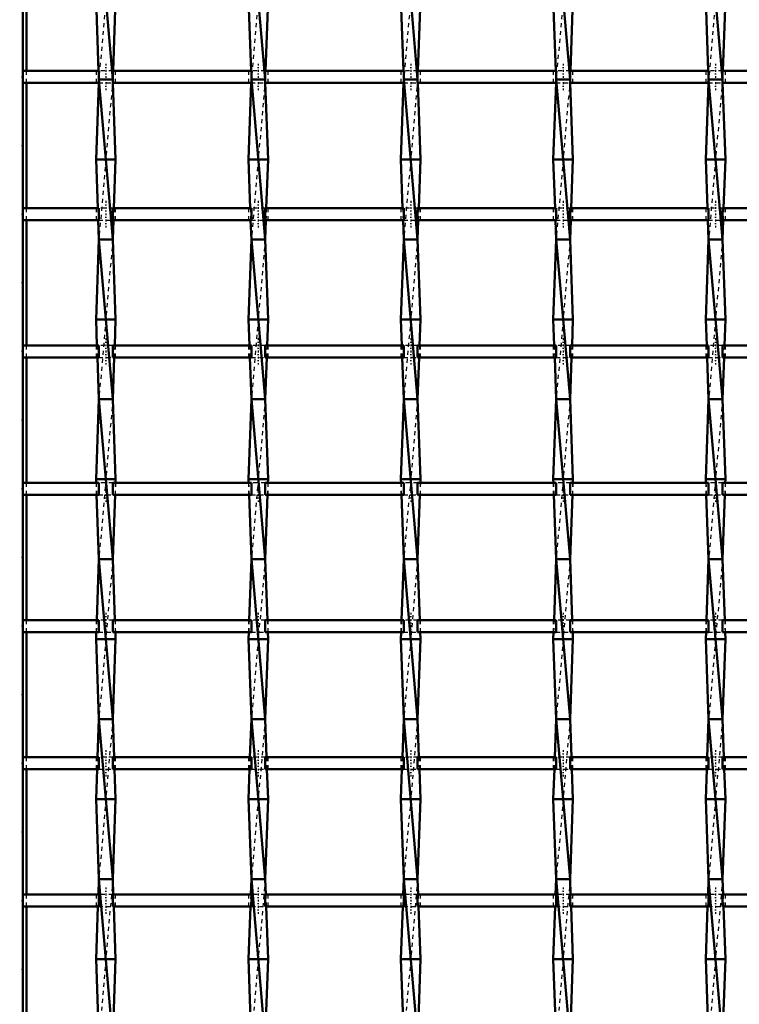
# Model space of a CAD drawing. Header units: millimetres. Extents: x -846 to 551, y -500 to 878.
# Tile 8 of 24: x -498 to -318, y 146 to 392. Entities that reach past the tile are written whole.
import ezdxf

# ---------------------------------------------------------------- set-up
doc = ezdxf.new("R2010")
doc.units = ezdxf.units.MM
doc.linetypes.add('Center', pattern=[1.5, 0.45, -0.5, 0.05, -0.5])
doc.linetypes.add('Dashed', pattern=[2, 1, -1])
for name, color, linetype, lineweight in [('2d ConnectionPoints', 7, 'Continuous', 50), ('AM_0', 7, 'Continuous', 50), ('AM_5', 3, 'Continuous', 25), ('AM_7', 7, 'Center', 25), ('AM_9', 6, 'Dashed', 25)]:
    doc.layers.add(name, color=color, linetype=linetype, lineweight=lineweight)
doc.dimstyles.new('ISO-25', dxfattribs={"dimtxt": 2.5, "dimasz": 2.5, "dimexe": 1.25, "dimexo": 0.625, "dimtad": 1, "dimtxsty": 'Standard', "dimcen": 2.5, "dimadec": 0, "dimazin": 0, "dimtfac": 1, "dimtmove": 0, "dimatfit": 3, "dimfxl": 1, "dimarcsym": 0})

# ---------------------------------------------------------------- blocks, each defined once
blk = doc.blocks.new('3_5r3gpbx5bcysprr9inmwl8who________0_in_LSSP33034383111000100035010_4')
at = {"layer": 'AM_0'}
for p, q in [((-477.98, 417), (-474.52, 377)), ((-478.7, 397), (-478.06, 379.13)), ((-473.8, 397), (-474.44, 379.13)), ((-477.98, 377), (-474.52, 337)), ((-474.52, 377), (-477.98, 377)), ((-478.01, 376.13), (-478.7, 357)), ((-474.49, 376.13), (-473.8, 357)), ((-478.7, 357), (-478.26, 344.8)), ((-473.8, 357), (-478.7, 357)), ((-473.8, 357), (-474.24, 344.8)), ((-478.15, 341.8), (-477.98, 337)), ((-474.35, 341.8), (-474.52, 337)), ((-477.98, 337), (-478.7, 317)), ((-477.98, 337), (-474.52, 297)), ((-474.52, 337), (-477.98, 337)), ((-474.52, 337), (-473.8, 317)), ((-478.7, 317), (-478.47, 310.47)), ((-473.8, 317), (-478.7, 317)), ((-473.8, 317), (-474.03, 310.47)), ((-478.36, 307.47), (-477.98, 297)), ((-474.14, 307.47), (-474.52, 297)), ((-477.98, 297), (-478.7, 277)), ((-474.52, 297), (-477.98, 297)), ((-477.98, 297), (-474.52, 257)), ((-474.52, 297), (-473.8, 277)), ((-473.8, 277), (-478.7, 277)), ((-478.7, 277), (-478.67, 276.14)), ((-473.8, 277), (-473.83, 276.14)), ((-478.56, 273.14), (-477.98, 257)), ((-473.94, 273.14), (-474.52, 257)), ((-477.98, 257), (-478.53, 241.81)), ((-477.98, 257), (-474.52, 217)), ((-474.52, 257), (-477.98, 257)), ((-474.52, 257), (-473.97, 241.81)), ((-478.64, 238.81), (-478.7, 237)), ((-473.8, 237), (-478.7, 237)), ((-478.7, 237), (-477.98, 217)), ((-473.8, 237), (-474.52, 217)), ((-473.86, 238.81), (-473.8, 237)), ((-477.98, 217), (-478.32, 207.48)), ((-474.52, 217), (-477.98, 217)), ((-477.98, 217), (-474.52, 177)), ((-474.52, 217), (-474.18, 207.48)), ((-478.43, 204.48), (-478.7, 197)), ((-474.07, 204.48), (-473.8, 197)), ((-478.7, 197), (-477.98, 177)), ((-473.8, 197), (-478.7, 197)), ((-473.8, 197), (-474.52, 177)), ((-477.98, 177), (-478.12, 173.15)), ((-477.98, 177), (-474.52, 137)), ((-474.52, 177), (-477.98, 177)), ((-474.52, 177), (-474.38, 173.15)), ((-478.23, 170.15), (-478.7, 157)), ((-474.27, 170.15), (-473.8, 157)), ((-473.8, 157), (-478.7, 157)), ((-478.7, 157), (-478.05, 138.82)), ((-473.8, 157), (-474.45, 138.82))]:
    blk.add_line(p, q, dxfattribs=at)
at = {"layer": 'AM_9'}
for p, q in [((-474.52, 417), (-477.98, 377)), ((-478.06, 379.13), (-477.98, 377)), ((-477.98, 377), (-478.01, 376.13)), ((-474.52, 377), (-477.98, 337)), ((-474.44, 379.13), (-474.52, 377)), ((-474.52, 377), (-474.49, 376.13)), ((-478.26, 344.8), (-478.15, 341.8)), ((-474.24, 344.8), (-474.35, 341.8)), ((-474.52, 337), (-477.98, 297)), ((-478.47, 310.47), (-478.36, 307.47)), ((-474.03, 310.47), (-474.14, 307.47)), ((-474.52, 297), (-477.98, 257)), ((-478.67, 276.14), (-478.56, 273.14)), ((-473.83, 276.14), (-473.94, 273.14)), ((-474.52, 257), (-477.98, 217)), ((-478.53, 241.81), (-478.64, 238.81)), ((-473.97, 241.81), (-473.86, 238.81)), ((-474.52, 217), (-477.98, 177)), ((-478.32, 207.48), (-478.43, 204.48)), ((-474.18, 207.48), (-474.07, 204.48)), ((-474.52, 177), (-477.98, 137)), ((-478.12, 173.15), (-478.23, 170.15)), ((-474.38, 173.15), (-474.27, 170.15))]:
    blk.add_line(p, q, dxfattribs=at)
blk = doc.blocks.new('4_s080wsthqgas6smri9z0nhz5b________0_in_LSSP33034383111000100035010_4')
at = {"layer": 'AM_0'}
for p, q in [((-439.88, 417), (-436.42, 377)), ((-440.6, 397), (-439.96, 379.13)), ((-435.7, 397), (-436.34, 379.13)), ((-439.88, 377), (-436.42, 337)), ((-436.42, 377), (-439.88, 377)), ((-439.91, 376.13), (-440.6, 357)), ((-436.39, 376.13), (-435.7, 357)), ((-440.6, 357), (-440.16, 344.8)), ((-435.7, 357), (-440.6, 357)), ((-435.7, 357), (-436.14, 344.8)), ((-440.05, 341.8), (-439.88, 337)), ((-436.25, 341.8), (-436.42, 337)), ((-439.88, 337), (-440.6, 317)), ((-439.88, 337), (-436.42, 297)), ((-436.42, 337), (-439.88, 337)), ((-436.42, 337), (-435.7, 317)), ((-435.7, 317), (-440.6, 317)), ((-440.6, 317), (-440.37, 310.47)), ((-435.7, 317), (-435.93, 310.47)), ((-440.26, 307.47), (-439.88, 297)), ((-436.04, 307.47), (-436.42, 297)), ((-439.88, 297), (-440.6, 277)), ((-436.42, 297), (-439.88, 297)), ((-439.88, 297), (-436.42, 257)), ((-436.42, 297), (-435.7, 277)), ((-435.7, 277), (-440.6, 277)), ((-440.6, 277), (-440.57, 276.14)), ((-435.7, 277), (-435.73, 276.14)), ((-440.46, 273.14), (-439.88, 257)), ((-435.84, 273.14), (-436.42, 257)), ((-439.88, 257), (-440.43, 241.81)), ((-439.88, 257), (-436.42, 217)), ((-436.42, 257), (-439.88, 257)), ((-436.42, 257), (-435.87, 241.81)), ((-440.54, 238.81), (-440.6, 237)), ((-440.6, 237), (-439.88, 217)), ((-435.7, 237), (-440.6, 237)), ((-435.7, 237), (-436.42, 217)), ((-435.76, 238.81), (-435.7, 237)), ((-439.88, 217), (-440.22, 207.48)), ((-436.42, 217), (-439.88, 217)), ((-439.88, 217), (-436.42, 177)), ((-436.42, 217), (-436.08, 207.48)), ((-440.33, 204.48), (-440.6, 197)), ((-435.97, 204.48), (-435.7, 197)), ((-435.7, 197), (-440.6, 197)), ((-440.6, 197), (-439.88, 177)), ((-435.7, 197), (-436.42, 177)), ((-439.88, 177), (-440.02, 173.15)), ((-439.88, 177), (-436.42, 137)), ((-436.42, 177), (-439.88, 177)), ((-436.42, 177), (-436.28, 173.15)), ((-440.13, 170.15), (-440.6, 157)), ((-436.17, 170.15), (-435.7, 157)), ((-435.7, 157), (-440.6, 157)), ((-440.6, 157), (-439.95, 138.82)), ((-435.7, 157), (-436.35, 138.82))]:
    blk.add_line(p, q, dxfattribs=at)
at = {"layer": 'AM_9'}
for p, q in [((-436.42, 417), (-439.88, 377)), ((-439.96, 379.13), (-439.88, 377)), ((-439.88, 377), (-439.91, 376.13)), ((-436.42, 377), (-439.88, 337)), ((-436.34, 379.13), (-436.42, 377)), ((-436.42, 377), (-436.39, 376.13)), ((-440.16, 344.8), (-440.05, 341.8)), ((-436.14, 344.8), (-436.25, 341.8)), ((-436.42, 337), (-439.88, 297)), ((-440.37, 310.47), (-440.26, 307.47)), ((-435.93, 310.47), (-436.04, 307.47)), ((-436.42, 297), (-439.88, 257)), ((-440.57, 276.14), (-440.46, 273.14)), ((-435.73, 276.14), (-435.84, 273.14)), ((-436.42, 257), (-439.88, 217)), ((-440.43, 241.81), (-440.54, 238.81)), ((-435.87, 241.81), (-435.76, 238.81)), ((-436.42, 217), (-439.88, 177)), ((-440.22, 207.48), (-440.33, 204.48)), ((-436.08, 207.48), (-435.97, 204.48)), ((-436.42, 177), (-439.88, 137)), ((-440.02, 173.15), (-440.13, 170.15)), ((-436.28, 173.15), (-436.17, 170.15))]:
    blk.add_line(p, q, dxfattribs=at)
blk = doc.blocks.new('5_55zq59jda7wk1kz67hl89bpfd________0_in_LSSP33034383111000100035010_4')
at = {"layer": 'AM_0'}
for p, q in [((-401.78, 417), (-398.32, 377)), ((-402.5, 397), (-401.86, 379.13)), ((-397.6, 397), (-398.24, 379.13)), ((-401.78, 377), (-398.32, 337)), ((-398.32, 377), (-401.78, 377)), ((-401.81, 376.13), (-402.5, 357)), ((-398.29, 376.13), (-397.6, 357)), ((-397.6, 357), (-402.5, 357)), ((-402.5, 357), (-402.06, 344.8)), ((-397.6, 357), (-398.04, 344.8)), ((-401.95, 341.8), (-401.78, 337)), ((-398.15, 341.8), (-398.32, 337)), ((-401.78, 337), (-402.5, 317)), ((-401.78, 337), (-398.32, 297)), ((-398.32, 337), (-401.78, 337)), ((-398.32, 337), (-397.6, 317)), ((-402.5, 317), (-402.27, 310.47)), ((-397.6, 317), (-402.5, 317)), ((-397.6, 317), (-397.83, 310.47)), ((-402.16, 307.47), (-401.78, 297)), ((-397.94, 307.47), (-398.32, 297)), ((-401.78, 297), (-402.5, 277)), ((-398.32, 297), (-401.78, 297)), ((-401.78, 297), (-398.32, 257)), ((-398.32, 297), (-397.6, 277)), ((-402.5, 277), (-402.47, 276.14)), ((-397.6, 277), (-402.5, 277)), ((-397.6, 277), (-397.63, 276.14)), ((-402.36, 273.14), (-401.78, 257)), ((-397.74, 273.14), (-398.32, 257)), ((-401.78, 257), (-402.33, 241.81)), ((-401.78, 257), (-398.32, 217)), ((-398.32, 257), (-401.78, 257)), ((-398.32, 257), (-397.77, 241.81)), ((-402.44, 238.81), (-402.5, 237)), ((-402.5, 237), (-401.78, 217)), ((-397.6, 237), (-402.5, 237)), ((-397.6, 237), (-398.32, 217)), ((-397.66, 238.81), (-397.6, 237)), ((-401.78, 217), (-402.12, 207.48)), ((-401.78, 217), (-398.32, 177)), ((-398.32, 217), (-401.78, 217)), ((-398.32, 217), (-397.98, 207.48)), ((-402.23, 204.48), (-402.5, 197)), ((-397.87, 204.48), (-397.6, 197)), ((-397.6, 197), (-402.5, 197)), ((-402.5, 197), (-401.78, 177)), ((-397.6, 197), (-398.32, 177)), ((-401.78, 177), (-401.92, 173.15)), ((-401.78, 177), (-398.32, 137)), ((-398.32, 177), (-401.78, 177)), ((-398.32, 177), (-398.18, 173.15)), ((-402.03, 170.15), (-402.5, 157)), ((-398.07, 170.15), (-397.6, 157)), ((-397.6, 157), (-402.5, 157)), ((-402.5, 157), (-401.85, 138.82)), ((-397.6, 157), (-398.25, 138.82))]:
    blk.add_line(p, q, dxfattribs=at)
at = {"layer": 'AM_9'}
for p, q in [((-398.32, 417), (-401.78, 377)), ((-401.86, 379.13), (-401.78, 377)), ((-401.78, 377), (-401.81, 376.13)), ((-398.32, 377), (-401.78, 337)), ((-398.24, 379.13), (-398.32, 377)), ((-398.32, 377), (-398.29, 376.13)), ((-402.06, 344.8), (-401.95, 341.8)), ((-398.04, 344.8), (-398.15, 341.8)), ((-398.32, 337), (-401.78, 297)), ((-402.27, 310.47), (-402.16, 307.47)), ((-397.83, 310.47), (-397.94, 307.47)), ((-398.32, 297), (-401.78, 257)), ((-402.47, 276.14), (-402.36, 273.14)), ((-397.63, 276.14), (-397.74, 273.14)), ((-398.32, 257), (-401.78, 217)), ((-402.33, 241.81), (-402.44, 238.81)), ((-397.77, 241.81), (-397.66, 238.81)), ((-398.32, 217), (-401.78, 177)), ((-402.12, 207.48), (-402.23, 204.48)), ((-397.98, 207.48), (-397.87, 204.48)), ((-398.32, 177), (-401.78, 137)), ((-401.92, 173.15), (-402.03, 170.15)), ((-398.18, 173.15), (-398.07, 170.15))]:
    blk.add_line(p, q, dxfattribs=at)
blk = doc.blocks.new('6_nrfoe9lym1xtagx9g1kq6srbk________0_in_LSSP33034383111000100035010_4')
at = {"layer": 'AM_0'}
for p, q in [((-363.68, 417), (-360.22, 377)), ((-364.4, 397), (-363.76, 379.13)), ((-359.5, 397), (-360.14, 379.13)), ((-363.68, 377), (-360.22, 337)), ((-360.22, 377), (-363.68, 377)), ((-363.71, 376.13), (-364.4, 357)), ((-360.19, 376.13), (-359.5, 357)), ((-364.4, 357), (-363.96, 344.8)), ((-359.5, 357), (-364.4, 357)), ((-359.5, 357), (-359.94, 344.8)), ((-363.85, 341.8), (-363.68, 337)), ((-360.05, 341.8), (-360.22, 337)), ((-363.68, 337), (-364.4, 317)), ((-363.68, 337), (-360.22, 297)), ((-360.22, 337), (-363.68, 337)), ((-360.22, 337), (-359.5, 317)), ((-364.4, 317), (-364.17, 310.47)), ((-359.5, 317), (-364.4, 317)), ((-359.5, 317), (-359.73, 310.47)), ((-364.06, 307.47), (-363.68, 297)), ((-359.84, 307.47), (-360.22, 297)), ((-363.68, 297), (-364.4, 277)), ((-360.22, 297), (-363.68, 297)), ((-363.68, 297), (-360.22, 257)), ((-360.22, 297), (-359.5, 277)), ((-359.5, 277), (-364.4, 277)), ((-364.4, 277), (-364.37, 276.14)), ((-359.5, 277), (-359.53, 276.14)), ((-364.26, 273.14), (-363.68, 257)), ((-359.64, 273.14), (-360.22, 257)), ((-363.68, 257), (-364.23, 241.81)), ((-363.68, 257), (-360.22, 217)), ((-360.22, 257), (-363.68, 257)), ((-360.22, 257), (-359.67, 241.81)), ((-364.34, 238.81), (-364.4, 237)), ((-364.4, 237), (-363.68, 217)), ((-359.5, 237), (-364.4, 237)), ((-359.5, 237), (-360.22, 217)), ((-359.56, 238.81), (-359.5, 237)), ((-363.68, 217), (-364.02, 207.48)), ((-363.68, 217), (-360.22, 177)), ((-360.22, 217), (-363.68, 217)), ((-360.22, 217), (-359.88, 207.48)), ((-364.13, 204.48), (-364.4, 197)), ((-359.77, 204.48), (-359.5, 197)), ((-359.5, 197), (-364.4, 197)), ((-364.4, 197), (-363.68, 177)), ((-359.5, 197), (-360.22, 177)), ((-363.68, 177), (-363.82, 173.15)), ((-360.22, 177), (-363.68, 177)), ((-363.68, 177), (-360.22, 137)), ((-360.22, 177), (-360.08, 173.15)), ((-363.93, 170.15), (-364.4, 157)), ((-359.97, 170.15), (-359.5, 157)), ((-359.5, 157), (-364.4, 157)), ((-364.4, 157), (-363.75, 138.82)), ((-359.5, 157), (-360.15, 138.82))]:
    blk.add_line(p, q, dxfattribs=at)
at = {"layer": 'AM_9'}
for p, q in [((-360.22, 417), (-363.68, 377)), ((-363.76, 379.13), (-363.68, 377)), ((-363.68, 377), (-363.71, 376.13)), ((-360.22, 377), (-363.68, 337)), ((-360.14, 379.13), (-360.22, 377)), ((-360.22, 377), (-360.19, 376.13)), ((-363.96, 344.8), (-363.85, 341.8)), ((-359.94, 344.8), (-360.05, 341.8)), ((-360.22, 337), (-363.68, 297)), ((-364.17, 310.47), (-364.06, 307.47)), ((-359.73, 310.47), (-359.84, 307.47)), ((-360.22, 297), (-363.68, 257)), ((-364.37, 276.14), (-364.26, 273.14)), ((-359.53, 276.14), (-359.64, 273.14)), ((-360.22, 257), (-363.68, 217)), ((-364.23, 241.81), (-364.34, 238.81)), ((-359.67, 241.81), (-359.56, 238.81)), ((-360.22, 217), (-363.68, 177)), ((-364.02, 207.48), (-364.13, 204.48)), ((-359.88, 207.48), (-359.77, 204.48)), ((-360.22, 177), (-363.68, 137)), ((-363.82, 173.15), (-363.93, 170.15)), ((-360.08, 173.15), (-359.97, 170.15))]:
    blk.add_line(p, q, dxfattribs=at)
blk = doc.blocks.new('7_wzgizwvbpjlhcedgyjoicrnos________0_in_LSSP33034383111000100035010_4')
at = {"layer": 'AM_0'}
for p, q in [((-325.58, 417), (-322.12, 377)), ((-326.3, 397), (-325.66, 379.13)), ((-321.4, 397), (-322.04, 379.13)), ((-325.58, 377), (-322.12, 337)), ((-322.12, 377), (-325.58, 377)), ((-325.61, 376.13), (-326.3, 357)), ((-322.09, 376.13), (-321.4, 357)), ((-326.3, 357), (-325.86, 344.8)), ((-321.4, 357), (-326.3, 357)), ((-321.4, 357), (-321.84, 344.8)), ((-325.75, 341.8), (-325.58, 337)), ((-321.95, 341.8), (-322.12, 337)), ((-325.58, 337), (-326.3, 317)), ((-325.58, 337), (-322.12, 297)), ((-322.12, 337), (-325.58, 337)), ((-322.12, 337), (-321.4, 317)), ((-321.4, 317), (-326.3, 317)), ((-326.3, 317), (-326.07, 310.47)), ((-321.4, 317), (-321.63, 310.47)), ((-325.96, 307.47), (-325.58, 297)), ((-321.74, 307.47), (-322.12, 297)), ((-325.58, 297), (-326.3, 277)), ((-322.12, 297), (-325.58, 297)), ((-325.58, 297), (-322.12, 257)), ((-322.12, 297), (-321.4, 277)), ((-321.4, 277), (-326.3, 277)), ((-326.3, 277), (-326.27, 276.14)), ((-321.4, 277), (-321.43, 276.14)), ((-326.16, 273.14), (-325.58, 257)), ((-321.54, 273.14), (-322.12, 257)), ((-325.58, 257), (-326.13, 241.81)), ((-325.58, 257), (-322.12, 217)), ((-322.12, 257), (-325.58, 257)), ((-322.12, 257), (-321.57, 241.81)), ((-326.24, 238.81), (-326.3, 237)), ((-321.4, 237), (-326.3, 237)), ((-326.3, 237), (-325.58, 217)), ((-321.4, 237), (-322.12, 217)), ((-321.46, 238.81), (-321.4, 237)), ((-325.58, 217), (-325.92, 207.48)), ((-325.58, 217), (-322.12, 177)), ((-322.12, 217), (-325.58, 217)), ((-322.12, 217), (-321.78, 207.48)), ((-326.03, 204.48), (-326.3, 197)), ((-321.67, 204.48), (-321.4, 197)), ((-321.4, 197), (-326.3, 197)), ((-326.3, 197), (-325.58, 177)), ((-321.4, 197), (-322.12, 177)), ((-325.58, 177), (-325.72, 173.15)), ((-322.12, 177), (-325.58, 177)), ((-325.58, 177), (-322.12, 137)), ((-322.12, 177), (-321.98, 173.15)), ((-325.83, 170.15), (-326.3, 157)), ((-321.87, 170.15), (-321.4, 157)), ((-321.4, 157), (-326.3, 157)), ((-326.3, 157), (-325.65, 138.82)), ((-321.4, 157), (-322.05, 138.82))]:
    blk.add_line(p, q, dxfattribs=at)
at = {"layer": 'AM_9'}
for p, q in [((-322.12, 417), (-325.58, 377)), ((-325.66, 379.13), (-325.58, 377)), ((-325.58, 377), (-325.61, 376.13)), ((-322.12, 377), (-325.58, 337)), ((-322.04, 379.13), (-322.12, 377)), ((-322.12, 377), (-322.09, 376.13)), ((-325.86, 344.8), (-325.75, 341.8)), ((-321.84, 344.8), (-321.95, 341.8)), ((-322.12, 337), (-325.58, 297)), ((-326.07, 310.47), (-325.96, 307.47)), ((-321.63, 310.47), (-321.74, 307.47)), ((-322.12, 297), (-325.58, 257)), ((-326.27, 276.14), (-326.16, 273.14)), ((-321.43, 276.14), (-321.54, 273.14)), ((-322.12, 257), (-325.58, 217)), ((-326.13, 241.81), (-326.24, 238.81)), ((-321.57, 241.81), (-321.46, 238.81)), ((-322.12, 217), (-325.58, 177)), ((-325.92, 207.48), (-326.03, 204.48)), ((-321.78, 207.48), (-321.67, 204.48)), ((-322.12, 177), (-325.58, 137)), ((-325.72, 173.15), (-325.83, 170.15)), ((-321.98, 173.15), (-321.87, 170.15))]:
    blk.add_line(p, q, dxfattribs=at)
blk = doc.blocks.new('49_ruwahf86xjqtb01020geyhh0h________0_in_LSSP33034383111000100035010_4')
at = {"layer": 'AM_0'}
for p, q in [((-477.98, 173.15), (-497, 173.15)), ((-497, 173.15), (-497, 170.15)), ((-477.98, 173.15), (-477.98, 170.15)), ((-439.88, 173.15), (-474.52, 173.15)), ((-474.52, 170.15), (-474.52, 173.15)), ((-439.88, 173.15), (-439.88, 170.15)), ((-436.42, 170.15), (-436.42, 173.15)), ((-401.78, 173.15), (-436.42, 173.15)), ((-401.78, 173.15), (-401.78, 170.15)), ((-363.68, 173.15), (-398.32, 173.15)), ((-398.32, 170.15), (-398.32, 173.15)), ((-363.68, 173.15), (-363.68, 170.15)), ((-360.22, 170.15), (-360.22, 173.15)), ((-325.58, 173.15), (-360.22, 173.15)), ((-325.58, 173.15), (-325.58, 170.15)), ((-322.12, 170.15), (-322.12, 173.15)), ((-287.48, 173.15), (-322.12, 173.15)), ((-477.98, 170.15), (-497, 170.15)), ((-439.88, 170.15), (-474.52, 170.15)), ((-401.78, 170.15), (-436.42, 170.15)), ((-363.68, 170.15), (-398.32, 170.15)), ((-325.58, 170.15), (-360.22, 170.15)), ((-287.48, 170.15), (-322.12, 170.15))]:
    blk.add_line(p, q, dxfattribs=at)
at = {"layer": 'AM_7'}
for p, q in [((-476.25, 174.95), (-476.25, 168.35)), ((-438.15, 174.95), (-438.15, 168.35)), ((-400.05, 174.95), (-400.05, 168.35)), ((-361.95, 174.95), (-361.95, 168.35)), ((-323.85, 174.95), (-323.85, 168.35))]:
    blk.add_line(p, q, dxfattribs=at)
at = {"layer": 'AM_9'}
for p, q in [((-478.7, 173.15), (-478.7, 170.15)), ((-474.52, 173.15), (-477.98, 173.15)), ((-473.8, 170.15), (-473.8, 173.15)), ((-440.6, 173.15), (-440.6, 170.15)), ((-436.42, 173.15), (-439.88, 173.15)), ((-435.7, 170.15), (-435.7, 173.15)), ((-402.5, 173.15), (-402.5, 170.15)), ((-398.32, 173.15), (-401.78, 173.15)), ((-397.6, 170.15), (-397.6, 173.15)), ((-364.4, 173.15), (-364.4, 170.15)), ((-360.22, 173.15), (-363.68, 173.15)), ((-359.5, 170.15), (-359.5, 173.15)), ((-326.3, 173.15), (-326.3, 170.15)), ((-322.12, 173.15), (-325.58, 173.15)), ((-321.4, 170.15), (-321.4, 173.15)), ((-477.98, 170.15), (-474.52, 170.15)), ((-439.88, 170.15), (-436.42, 170.15)), ((-401.78, 170.15), (-398.32, 170.15)), ((-363.68, 170.15), (-360.22, 170.15)), ((-325.58, 170.15), (-322.12, 170.15))]:
    blk.add_line(p, q, dxfattribs=at)
blk = doc.blocks.new('50_fn2e8tyoc2ewfq8gpsc1ht0kd________0_in_LSSP33034383111000100035010_4')
at = {"layer": 'AM_0'}
for p, q in [((-477.98, 207.48), (-497, 207.48)), ((-497, 207.48), (-497, 204.48)), ((-477.98, 207.48), (-477.98, 204.48)), ((-439.88, 207.48), (-474.52, 207.48)), ((-474.52, 204.48), (-474.52, 207.48)), ((-439.88, 207.48), (-439.88, 204.48)), ((-436.42, 204.48), (-436.42, 207.48)), ((-401.78, 207.48), (-436.42, 207.48)), ((-401.78, 207.48), (-401.78, 204.48)), ((-363.68, 207.48), (-398.32, 207.48)), ((-398.32, 204.48), (-398.32, 207.48)), ((-363.68, 207.48), (-363.68, 204.48)), ((-325.58, 207.48), (-360.22, 207.48)), ((-360.22, 204.48), (-360.22, 207.48)), ((-325.58, 207.48), (-325.58, 204.48)), ((-322.12, 204.48), (-322.12, 207.48)), ((-287.48, 207.48), (-322.12, 207.48)), ((-477.98, 204.48), (-497, 204.48)), ((-439.88, 204.48), (-474.52, 204.48)), ((-401.78, 204.48), (-436.42, 204.48)), ((-363.68, 204.48), (-398.32, 204.48)), ((-325.58, 204.48), (-360.22, 204.48)), ((-287.48, 204.48), (-322.12, 204.48))]:
    blk.add_line(p, q, dxfattribs=at)
at = {"layer": 'AM_7'}
for p, q in [((-476.25, 209.28), (-476.25, 202.68)), ((-438.15, 209.28), (-438.15, 202.68)), ((-400.05, 209.28), (-400.05, 202.68)), ((-361.95, 209.28), (-361.95, 202.68)), ((-323.85, 209.28), (-323.85, 202.68))]:
    blk.add_line(p, q, dxfattribs=at)
at = {"layer": 'AM_9'}
for p, q in [((-478.7, 207.48), (-478.7, 204.48)), ((-474.52, 207.48), (-477.98, 207.48)), ((-473.8, 204.48), (-473.8, 207.48)), ((-440.6, 207.48), (-440.6, 204.48)), ((-436.42, 207.48), (-439.88, 207.48)), ((-435.7, 204.48), (-435.7, 207.48)), ((-402.5, 207.48), (-402.5, 204.48)), ((-398.32, 207.48), (-401.78, 207.48)), ((-397.6, 204.48), (-397.6, 207.48)), ((-364.4, 207.48), (-364.4, 204.48)), ((-360.22, 207.48), (-363.68, 207.48)), ((-359.5, 204.48), (-359.5, 207.48)), ((-326.3, 207.48), (-326.3, 204.48)), ((-322.12, 207.48), (-325.58, 207.48)), ((-321.4, 204.48), (-321.4, 207.48)), ((-477.98, 204.48), (-474.52, 204.48)), ((-439.88, 204.48), (-436.42, 204.48)), ((-401.78, 204.48), (-398.32, 204.48)), ((-363.68, 204.48), (-360.22, 204.48)), ((-325.58, 204.48), (-322.12, 204.48))]:
    blk.add_line(p, q, dxfattribs=at)
blk = doc.blocks.new('51_69ja7my68h2f8k81xg9vlyhov________0_in_LSSP33034383111000100035010_4')
at = {"layer": 'AM_0'}
for p, q in [((-477.98, 241.81), (-497, 241.81)), ((-497, 241.81), (-497, 238.81)), ((-477.98, 241.81), (-477.98, 238.81)), ((-439.88, 241.81), (-474.52, 241.81)), ((-474.52, 238.81), (-474.52, 241.81)), ((-439.88, 241.81), (-439.88, 238.81)), ((-436.42, 238.81), (-436.42, 241.81)), ((-401.78, 241.81), (-436.42, 241.81)), ((-401.78, 241.81), (-401.78, 238.81)), ((-363.68, 241.81), (-398.32, 241.81)), ((-398.32, 238.81), (-398.32, 241.81)), ((-363.68, 241.81), (-363.68, 238.81)), ((-360.22, 238.81), (-360.22, 241.81)), ((-325.58, 241.81), (-360.22, 241.81)), ((-325.58, 241.81), (-325.58, 238.81)), ((-322.12, 238.81), (-322.12, 241.81)), ((-287.48, 241.81), (-322.12, 241.81)), ((-477.98, 238.81), (-497, 238.81)), ((-439.88, 238.81), (-474.52, 238.81)), ((-401.78, 238.81), (-436.42, 238.81)), ((-363.68, 238.81), (-398.32, 238.81)), ((-325.58, 238.81), (-360.22, 238.81)), ((-287.48, 238.81), (-322.12, 238.81))]:
    blk.add_line(p, q, dxfattribs=at)
at = {"layer": 'AM_7'}
for p, q in [((-476.25, 243.61), (-476.25, 237.01)), ((-438.15, 243.61), (-438.15, 237.01)), ((-400.05, 243.61), (-400.05, 237.01)), ((-361.95, 243.61), (-361.95, 237.01)), ((-323.85, 243.61), (-323.85, 237.01))]:
    blk.add_line(p, q, dxfattribs=at)
at = {"layer": 'AM_9'}
for p, q in [((-478.7, 241.81), (-478.7, 238.81)), ((-474.52, 241.81), (-477.98, 241.81)), ((-473.8, 238.81), (-473.8, 241.81)), ((-440.6, 241.81), (-440.6, 238.81)), ((-436.42, 241.81), (-439.88, 241.81)), ((-435.7, 238.81), (-435.7, 241.81)), ((-402.5, 241.81), (-402.5, 238.81)), ((-398.32, 241.81), (-401.78, 241.81)), ((-397.6, 238.81), (-397.6, 241.81)), ((-364.4, 241.81), (-364.4, 238.81)), ((-360.22, 241.81), (-363.68, 241.81)), ((-359.5, 238.81), (-359.5, 241.81)), ((-326.3, 241.81), (-326.3, 238.81)), ((-322.12, 241.81), (-325.58, 241.81)), ((-321.4, 238.81), (-321.4, 241.81)), ((-477.98, 238.81), (-474.52, 238.81)), ((-439.88, 238.81), (-436.42, 238.81)), ((-401.78, 238.81), (-398.32, 238.81)), ((-363.68, 238.81), (-360.22, 238.81)), ((-325.58, 238.81), (-322.12, 238.81))]:
    blk.add_line(p, q, dxfattribs=at)
blk = doc.blocks.new('52_q83op720g8trr4nocsee405sc________0_in_LSSP33034383111000100035010_4')
at = {"layer": 'AM_0'}
for p, q in [((-477.98, 276.14), (-497, 276.14)), ((-497, 276.14), (-497, 273.14)), ((-477.98, 276.14), (-477.98, 273.14)), ((-439.88, 276.14), (-474.52, 276.14)), ((-474.52, 273.14), (-474.52, 276.14)), ((-439.88, 276.14), (-439.88, 273.14)), ((-436.42, 273.14), (-436.42, 276.14)), ((-401.78, 276.14), (-436.42, 276.14)), ((-401.78, 276.14), (-401.78, 273.14)), ((-363.68, 276.14), (-398.32, 276.14)), ((-398.32, 273.14), (-398.32, 276.14)), ((-363.68, 276.14), (-363.68, 273.14)), ((-360.22, 273.14), (-360.22, 276.14)), ((-325.58, 276.14), (-360.22, 276.14)), ((-325.58, 276.14), (-325.58, 273.14)), ((-322.12, 273.14), (-322.12, 276.14)), ((-287.48, 276.14), (-322.12, 276.14)), ((-477.98, 273.14), (-497, 273.14)), ((-439.88, 273.14), (-474.52, 273.14)), ((-401.78, 273.14), (-436.42, 273.14)), ((-363.68, 273.14), (-398.32, 273.14)), ((-325.58, 273.14), (-360.22, 273.14)), ((-287.48, 273.14), (-322.12, 273.14))]:
    blk.add_line(p, q, dxfattribs=at)
at = {"layer": 'AM_7'}
for p, q in [((-476.25, 277.94), (-476.25, 271.34)), ((-438.15, 277.94), (-438.15, 271.34)), ((-400.05, 277.94), (-400.05, 271.34)), ((-361.95, 277.94), (-361.95, 271.34)), ((-323.85, 277.94), (-323.85, 271.34))]:
    blk.add_line(p, q, dxfattribs=at)
at = {"layer": 'AM_9'}
for p, q in [((-478.7, 276.14), (-478.7, 273.14)), ((-474.52, 276.14), (-477.98, 276.14)), ((-473.8, 273.14), (-473.8, 276.14)), ((-440.6, 276.14), (-440.6, 273.14)), ((-436.42, 276.14), (-439.88, 276.14)), ((-435.7, 273.14), (-435.7, 276.14)), ((-402.5, 276.14), (-402.5, 273.14)), ((-398.32, 276.14), (-401.78, 276.14)), ((-397.6, 273.14), (-397.6, 276.14)), ((-364.4, 276.14), (-364.4, 273.14)), ((-360.22, 276.14), (-363.68, 276.14)), ((-359.5, 273.14), (-359.5, 276.14)), ((-326.3, 276.14), (-326.3, 273.14)), ((-322.12, 276.14), (-325.58, 276.14)), ((-321.4, 273.14), (-321.4, 276.14)), ((-477.98, 273.14), (-474.52, 273.14)), ((-439.88, 273.14), (-436.42, 273.14)), ((-401.78, 273.14), (-398.32, 273.14)), ((-363.68, 273.14), (-360.22, 273.14)), ((-325.58, 273.14), (-322.12, 273.14))]:
    blk.add_line(p, q, dxfattribs=at)
blk = doc.blocks.new('53_mdl1dajpchfd9qlefr9hcna6j________0_in_LSSP33034383111000100035010_4')
at = {"layer": 'AM_0'}
for p, q in [((-477.98, 310.47), (-497, 310.47)), ((-497, 310.47), (-497, 307.47)), ((-477.98, 310.47), (-477.98, 307.47)), ((-439.88, 310.47), (-474.52, 310.47)), ((-474.52, 307.47), (-474.52, 310.47)), ((-439.88, 310.47), (-439.88, 307.47)), ((-436.42, 307.47), (-436.42, 310.47)), ((-401.78, 310.47), (-436.42, 310.47)), ((-401.78, 310.47), (-401.78, 307.47)), ((-363.68, 310.47), (-398.32, 310.47)), ((-398.32, 307.47), (-398.32, 310.47)), ((-363.68, 310.47), (-363.68, 307.47)), ((-360.22, 307.47), (-360.22, 310.47)), ((-325.58, 310.47), (-360.22, 310.47)), ((-325.58, 310.47), (-325.58, 307.47)), ((-322.12, 307.47), (-322.12, 310.47)), ((-287.48, 310.47), (-322.12, 310.47)), ((-477.98, 307.47), (-497, 307.47)), ((-439.88, 307.47), (-474.52, 307.47)), ((-401.78, 307.47), (-436.42, 307.47)), ((-363.68, 307.47), (-398.32, 307.47)), ((-325.58, 307.47), (-360.22, 307.47)), ((-287.48, 307.47), (-322.12, 307.47))]:
    blk.add_line(p, q, dxfattribs=at)
at = {"layer": 'AM_7'}
for p, q in [((-476.25, 312.27), (-476.25, 305.67)), ((-438.15, 312.27), (-438.15, 305.67)), ((-400.05, 312.27), (-400.05, 305.67)), ((-361.95, 312.27), (-361.95, 305.67)), ((-323.85, 312.27), (-323.85, 305.67))]:
    blk.add_line(p, q, dxfattribs=at)
at = {"layer": 'AM_9'}
for p, q in [((-478.7, 310.47), (-478.7, 307.47)), ((-474.52, 310.47), (-477.98, 310.47)), ((-473.8, 307.47), (-473.8, 310.47)), ((-440.6, 310.47), (-440.6, 307.47)), ((-436.42, 310.47), (-439.88, 310.47)), ((-435.7, 307.47), (-435.7, 310.47)), ((-402.5, 310.47), (-402.5, 307.47)), ((-398.32, 310.47), (-401.78, 310.47)), ((-397.6, 307.47), (-397.6, 310.47)), ((-364.4, 310.47), (-364.4, 307.47)), ((-360.22, 310.47), (-363.68, 310.47)), ((-359.5, 307.47), (-359.5, 310.47)), ((-326.3, 310.47), (-326.3, 307.47)), ((-322.12, 310.47), (-325.58, 310.47)), ((-321.4, 307.47), (-321.4, 310.47)), ((-477.98, 307.47), (-474.52, 307.47)), ((-439.88, 307.47), (-436.42, 307.47)), ((-401.78, 307.47), (-398.32, 307.47)), ((-363.68, 307.47), (-360.22, 307.47)), ((-325.58, 307.47), (-322.12, 307.47))]:
    blk.add_line(p, q, dxfattribs=at)
blk = doc.blocks.new('54_ihxm6u9sxj4ckmreifb7e1hre________0_in_LSSP33034383111000100035010_4')
at = {"layer": 'AM_0'}
for p, q in [((-477.98, 344.8), (-497, 344.8)), ((-497, 344.8), (-497, 341.8)), ((-477.98, 344.8), (-477.98, 341.8)), ((-439.88, 344.8), (-474.52, 344.8)), ((-474.52, 341.8), (-474.52, 344.8)), ((-439.88, 344.8), (-439.88, 341.8)), ((-436.42, 341.8), (-436.42, 344.8)), ((-401.78, 344.8), (-436.42, 344.8)), ((-401.78, 344.8), (-401.78, 341.8)), ((-363.68, 344.8), (-398.32, 344.8)), ((-398.32, 341.8), (-398.32, 344.8)), ((-363.68, 344.8), (-363.68, 341.8)), ((-360.22, 341.8), (-360.22, 344.8)), ((-325.58, 344.8), (-360.22, 344.8)), ((-325.58, 344.8), (-325.58, 341.8)), ((-322.12, 341.8), (-322.12, 344.8)), ((-287.48, 344.8), (-322.12, 344.8)), ((-477.98, 341.8), (-497, 341.8)), ((-439.88, 341.8), (-474.52, 341.8)), ((-401.78, 341.8), (-436.42, 341.8)), ((-363.68, 341.8), (-398.32, 341.8)), ((-325.58, 341.8), (-360.22, 341.8)), ((-287.48, 341.8), (-322.12, 341.8))]:
    blk.add_line(p, q, dxfattribs=at)
at = {"layer": 'AM_7'}
for p, q in [((-476.25, 346.6), (-476.25, 340)), ((-438.15, 346.6), (-438.15, 340)), ((-400.05, 346.6), (-400.05, 340)), ((-361.95, 346.6), (-361.95, 340)), ((-323.85, 346.6), (-323.85, 340))]:
    blk.add_line(p, q, dxfattribs=at)
at = {"layer": 'AM_9'}
for p, q in [((-478.7, 344.8), (-478.7, 341.8)), ((-474.52, 344.8), (-477.98, 344.8)), ((-473.8, 341.8), (-473.8, 344.8)), ((-440.6, 344.8), (-440.6, 341.8)), ((-436.42, 344.8), (-439.88, 344.8)), ((-435.7, 341.8), (-435.7, 344.8)), ((-402.5, 344.8), (-402.5, 341.8)), ((-398.32, 344.8), (-401.78, 344.8)), ((-397.6, 341.8), (-397.6, 344.8)), ((-364.4, 344.8), (-364.4, 341.8)), ((-360.22, 344.8), (-363.68, 344.8)), ((-359.5, 341.8), (-359.5, 344.8)), ((-326.3, 344.8), (-326.3, 341.8)), ((-322.12, 344.8), (-325.58, 344.8)), ((-321.4, 341.8), (-321.4, 344.8)), ((-477.98, 341.8), (-474.52, 341.8)), ((-439.88, 341.8), (-436.42, 341.8)), ((-401.78, 341.8), (-398.32, 341.8)), ((-363.68, 341.8), (-360.22, 341.8)), ((-325.58, 341.8), (-322.12, 341.8))]:
    blk.add_line(p, q, dxfattribs=at)
blk = doc.blocks.new('55_3b2ycfmukzu17sawx190mz8wc________0_in_LSSP33034383111000100035010_4')
at = {"layer": 'AM_0'}
for p, q in [((-477.98, 379.13), (-497, 379.13)), ((-497, 379.13), (-497, 376.13)), ((-477.98, 379.13), (-477.98, 376.13)), ((-439.88, 379.13), (-474.52, 379.13)), ((-474.52, 376.13), (-474.52, 379.13)), ((-439.88, 379.13), (-439.88, 376.13)), ((-436.42, 376.13), (-436.42, 379.13)), ((-401.78, 379.13), (-436.42, 379.13)), ((-401.78, 379.13), (-401.78, 376.13)), ((-363.68, 379.13), (-398.32, 379.13)), ((-398.32, 376.13), (-398.32, 379.13)), ((-363.68, 379.13), (-363.68, 376.13)), ((-325.58, 379.13), (-360.22, 379.13)), ((-360.22, 376.13), (-360.22, 379.13)), ((-325.58, 379.13), (-325.58, 376.13)), ((-322.12, 376.13), (-322.12, 379.13)), ((-287.48, 379.13), (-322.12, 379.13)), ((-477.98, 376.13), (-497, 376.13)), ((-439.88, 376.13), (-474.52, 376.13)), ((-401.78, 376.13), (-436.42, 376.13)), ((-363.68, 376.13), (-398.32, 376.13)), ((-325.58, 376.13), (-360.22, 376.13)), ((-287.48, 376.13), (-322.12, 376.13))]:
    blk.add_line(p, q, dxfattribs=at)
at = {"layer": 'AM_7'}
for p, q in [((-476.25, 380.93), (-476.25, 374.33)), ((-438.15, 380.93), (-438.15, 374.33)), ((-400.05, 380.93), (-400.05, 374.33)), ((-361.95, 380.93), (-361.95, 374.33)), ((-323.85, 380.93), (-323.85, 374.33))]:
    blk.add_line(p, q, dxfattribs=at)
at = {"layer": 'AM_9'}
for p, q in [((-478.7, 379.13), (-478.7, 376.13)), ((-474.52, 379.13), (-477.98, 379.13)), ((-473.8, 376.13), (-473.8, 379.13)), ((-440.6, 379.13), (-440.6, 376.13)), ((-436.42, 379.13), (-439.88, 379.13)), ((-435.7, 376.13), (-435.7, 379.13)), ((-402.5, 379.13), (-402.5, 376.13)), ((-398.32, 379.13), (-401.78, 379.13)), ((-397.6, 376.13), (-397.6, 379.13)), ((-364.4, 379.13), (-364.4, 376.13)), ((-360.22, 379.13), (-363.68, 379.13)), ((-359.5, 376.13), (-359.5, 379.13)), ((-326.3, 379.13), (-326.3, 376.13)), ((-322.12, 379.13), (-325.58, 379.13)), ((-321.4, 376.13), (-321.4, 379.13)), ((-477.98, 376.13), (-474.52, 376.13)), ((-439.91, 376.13), (-436.39, 376.13)), ((-401.78, 376.13), (-398.32, 376.13)), ((-363.68, 376.13), (-360.22, 376.13)), ((-325.58, 376.13), (-322.12, 376.13))]:
    blk.add_line(p, q, dxfattribs=at)
blk = doc.blocks.new('59_9m0dw6ldzn65yennawqx7n1zc________0_in_LSSP33034383111000100035010_4')
at = {"layer": 'AM_0'}
for p, q in [((-497, -497), (-497, 497)), ((-496.05, 379.13), (-496.05, 410.46)), ((-496.05, 344.8), (-496.05, 376.13)), ((-496.05, 310.47), (-496.05, 341.8)), ((-496.05, 276.14), (-496.05, 307.47)), ((-496.05, 241.81), (-496.05, 273.14)), ((-496.05, 207.48), (-496.05, 238.81)), ((-496.05, 173.15), (-496.05, 204.48)), ((-496.05, 138.82), (-496.05, 170.15))]:
    blk.add_line(p, q, dxfattribs=at)
at = {"layer": 'AM_9'}
for p, q in [((-496.05, 376.13), (-496.05, 379.13)), ((-496.05, 341.8), (-496.05, 344.8)), ((-496.05, 307.47), (-496.05, 310.47)), ((-496.05, 273.14), (-496.05, 276.14)), ((-496.05, 238.81), (-496.05, 241.81)), ((-496.05, 204.48), (-496.05, 207.48)), ((-496.05, 170.15), (-496.05, 173.15))]:
    blk.add_line(p, q, dxfattribs=at)
blk = doc.blocks.new('*D63')
at = {"layer": 'AM_5', "color": 0, "lineweight": -2}
for p, q in [((-600, 40), (-600, 80)), ((-500, 0), (-600, 0)), ((-600, -34.33), (-600, 0)), ((-500, -34.33), (-600, -34.33)), ((-600, -74.33), (-600, -114.33))]:
    blk.add_line(p, q, dxfattribs=at)
at = {"layer": 'AM_5', "color": 0}
for points in [[(-606.67, 40), (-593.33, 40), (-600, 0)], [(-593.33, -74.33), (-606.67, -74.33), (-600, -34.33)]]:
    blk.add_solid(points, dxfattribs=at)
at = {"layer": 'Defpoints', "color": 0}
for p in [(-600, 0), (-500, 0), (-500, -34.33)]:
    blk.add_point(p, dxfattribs=at)
at = {"layer": 'AM_5', "color": 0, "insert": (-620, 224), "char_height": 40, "attachment_point": 5, "rotation": 90}
blk.add_mtext('TT = 34.3 mm', dxfattribs=at)

msp = doc.modelspace()

# ---------------------------------------------------------------- linework, layer by layer
at = {"layer": '2d ConnectionPoints'}
for p in [(-497, 377.63), (-497, 377.63), (-497, 360.465), (-497, 343.3), (-497, 343.3), (-497, 326.135), (-497, 308.97), (-497, 308.97), (-497, 291.805), (-497, 274.64), (-497, 274.64), (-497, 257.475), (-497, 240.31), (-497, 240.31), (-497, 223.145), (-497, 205.98), (-497, 205.98), (-497, 188.815), (-497, 171.65), (-497, 171.65), (-497, 154.485)]:
    msp.add_point(p, dxfattribs=at)

# ---------------------------------------------------------------- block references
for name in ['59_9m0dw6ldzn65yennawqx7n1zc________0_in_LSSP33034383111000100035010_4', '3_5r3gpbx5bcysprr9inmwl8who________0_in_LSSP33034383111000100035010_4', '4_s080wsthqgas6smri9z0nhz5b________0_in_LSSP33034383111000100035010_4', '5_55zq59jda7wk1kz67hl89bpfd________0_in_LSSP33034383111000100035010_4', '6_nrfoe9lym1xtagx9g1kq6srbk________0_in_LSSP33034383111000100035010_4', '7_wzgizwvbpjlhcedgyjoicrnos________0_in_LSSP33034383111000100035010_4', '55_3b2ycfmukzu17sawx190mz8wc________0_in_LSSP33034383111000100035010_4', '54_ihxm6u9sxj4ckmreifb7e1hre________0_in_LSSP33034383111000100035010_4', '53_mdl1dajpchfd9qlefr9hcna6j________0_in_LSSP33034383111000100035010_4', '52_q83op720g8trr4nocsee405sc________0_in_LSSP33034383111000100035010_4', '51_69ja7my68h2f8k81xg9vlyhov________0_in_LSSP33034383111000100035010_4', '50_fn2e8tyoc2ewfq8gpsc1ht0kd________0_in_LSSP33034383111000100035010_4', '49_ruwahf86xjqtb01020geyhh0h________0_in_LSSP33034383111000100035010_4']:
    msp.add_blockref(name, (0, 0))

# ---------------------------------------------------------------- dimensions: what is measured, and where the dimension line sits
at = {"layer": 'AM_5'}
dim = msp.add_linear_dim(base=(-600, 0), p1=(-500, -34.33), p2=(-500, 0), angle=90, text='TT = 34.3 mm', dimstyle='ISO-25', override={"dimtxt": 40, "dimasz": 40, "dimexe": 0, "dimexo": 0, "dimgap": 12}, dxfattribs=at)
dim.commit()
dim.dimension.update_dxf_attribs({"geometry": '*D63', "text_midpoint": (-620, 224), "dimtype": 160, "text_rotation": 90})

doc.saveas('drawing.dxf')
